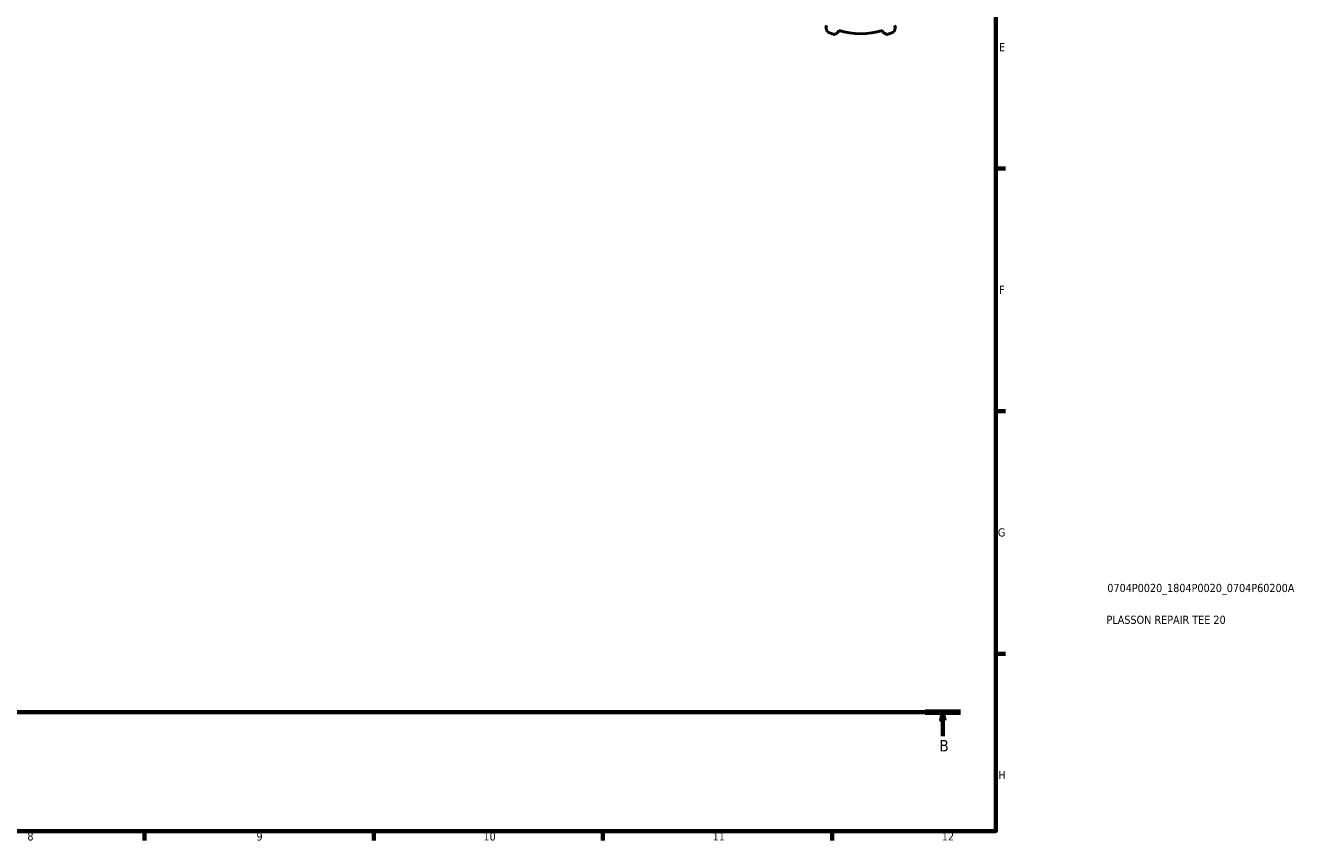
# Model space of a CAD drawing. Header units: millimetres. Extents: x 0 to 953, y 0 to 1056.
# Tile 3 of 7: x 524 to 915, y 17 to 267. Entities that reach past the tile are written whole.
import ezdxf

# ---------------------------------------------------------------- set-up
doc = ezdxf.new("R2010")
doc.units = ezdxf.units.MM
doc.linetypes.add('CHAIN', pattern=[0.7087, 0.4724, -0.0591, 0.1181, -0.0591])
for name, color, linetype, lineweight in [('Border (ISO)', 7, 'Continuous', 70), ('Section Line (ISO)', 7, 'CHAIN', 70), ('Title (ISO)', 7, 'Continuous', 50), ('Visible (ISO)', 7, 'Continuous', 50)]:
    doc.layers.add(name, color=color, linetype=linetype, lineweight=lineweight)
doc.styles.add('Label Text (ISO)', font='tahoma.ttf')
doc.styles.add('Note Text (ISO)', font='tahoma.ttf')

# ---------------------------------------------------------------- blocks, each defined once
blk = doc.blocks.new('Borders Default Border')
at = {"layer": 'Border (ISO)'}
for p, q in [((821, 222.75), (823.9, 222.75)), ((821, 148.5), (823.9, 148.5)), ((821, 74.25), (823.9, 74.25)), ((560.67, 20), (560.67, 17.1)), ((630.75, 20), (630.75, 17.1)), ((700.83, 20), (700.83, 17.1)), ((770.92, 20), (770.92, 17.1))]:
    blk.add_line(p, q, dxfattribs=at)
at = {"layer": 'Border (ISO)', "flags": 128}
blk.add_lwpolyline([(20, 20), (20, 574), (821, 574), (821, 20), (20, 20)], dxfattribs=at)
at = {"layer": 'Border (ISO)', "color": 232, "true_color": 0xca0064, "char_height": 2.5, "attachment_point": 7, "style": 'Note Text (ISO)'}
for s, insert in [('E', (821.94, 258.63)), ('F', (822, 184.38)), ('G', (821.61, 110.08)), ('H', (821.74, 35.88)), ('8', (524.81, 17.04)), ('9', (594.88, 17.05)), ('10', (664.29, 17.05)), ('11', (734.37, 17.1)), ('12', (804.46, 17.1))]:
    blk.add_mtext(s, dxfattribs=dict(at, insert=insert))
blk = doc.blocks.new('Title Blocks ISO')
at = {"layer": 'Title (ISO)', "color": 232, "true_color": 0xca0064, "style": 'Note Text (ISO)'}
for tag, p in [('PART_NUMBER_001', (34.08, 73.13)), ('DESCRIPTION_001', (33.84, 63.4))]:
    blk.add_attdef(tag, p, '', height=2.5, dxfattribs=at)
blk = doc.blocks.new('2dTransSection0')
at = {"layer": 'Section Line (ISO)', "linetype": 'CHAIN'}
blk.add_line((273.62, 56.35), (810.22, 56.35), dxfattribs=at)
at = {"layer": 'Section Line (ISO)', "linetype": 'Continuous', "lineweight": 140}
blk.add_line((799.39, 56.35), (810.22, 56.35), dxfattribs=at)
at = {"layer": 'Section Line (ISO)', "linetype": 'Continuous'}
for p, q in [((804.8, 56.35), (804.3, 53.85)), ((804.8, 53.85), (804.8, 56.35)), ((805.3, 53.85), (804.8, 56.35)), ((804.3, 53.85), (805.3, 53.85)), ((804.8, 48.98), (804.8, 53.85))]:
    blk.add_line(p, q, dxfattribs=at)
at = {"layer": 'Section Line (ISO)', "linetype": 'Continuous', "flags": 128}
blk.add_lwpolyline([(805.3, 53.85), (804.8, 56.35), (804.3, 53.85), (805.3, 53.85)], dxfattribs=at)
at = {"layer": 'Section Line (ISO)'}
blk.add_solid([(805.3, 53.85), (804.8, 56.35), (804.3, 53.85), (805.3, 53.85)], dxfattribs=at)
at = {"layer": 'Section Line (ISO)', "insert": (803.73, 44.35), "char_height": 3.5, "attachment_point": 7, "style": 'Label Text (ISO)'}
blk.add_mtext('B', dxfattribs=at)

msp = doc.modelspace()

# ---------------------------------------------------------------- linework, layer by layer
at = {"layer": 'Visible (ISO)'}
for p, q in [((769.335, 266.51), (769.002, 265.871)), ((790.28, 265.871), (789.947, 266.51)), ((772.713, 264.334), (772.929, 265.021)), ((786.353, 265.021), (786.569, 264.334))]:
    msp.add_line(p, q, dxfattribs=at)
for radius, start, end in [(24, 244.79198, 250.20802), (22.32, 252.5, 287.5), (24, 289.79198, 295.20802)]:
    msp.add_arc((779.641, 286.308), radius, start, end, dxfattribs=at)
for points, weights in [([(769.419, 264.594), (769.206, 265.246), (769.002, 265.871)], [1, 1.00277014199, 1.00472710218]), ([(790.28, 265.871), (790.075, 265.246), (789.863, 264.594)], [1.00472710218, 1.00277014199, 1]), ([(772.713, 264.334), (772.126, 264.036), (771.514, 263.726)], [1.00472710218, 1.00277014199, 1]), ([(787.767, 263.726), (787.156, 264.036), (786.569, 264.334)], [1, 1.00277014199, 1.00472710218])]:
    msp.add_rational_spline(points, weights, degree=2, dxfattribs=at)

# ---------------------------------------------------------------- block references
msp.add_blockref('Borders Default Border', (0, 0))
msp.add_blockref('Title Blocks ISO', (821, 20)).add_auto_attribs({'PART_NUMBER_001': '0704P0020_1804P0020_0704P60200A', 'DESCRIPTION_001': 'PLASSON REPAIR TEE 20'})
at = {"layer": 'Section Line (ISO)'}
msp.add_blockref('2dTransSection0', (0, 0), dxfattribs=at)

doc.saveas('drawing.dxf')
